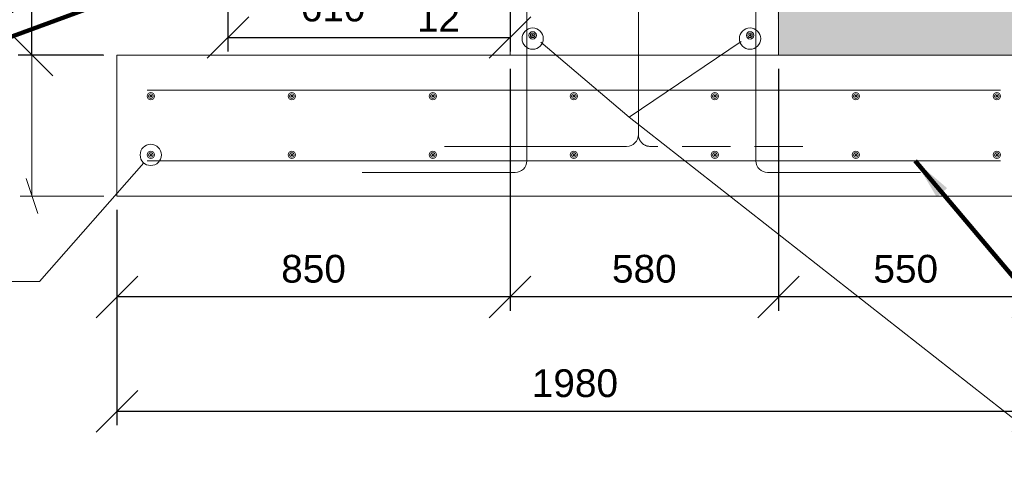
# Model space of a CAD drawing. Header units: inches. Extents: x 7812 to 20757, y 5097 to 12926.
# Tile 9 of 14: x 16338 to 18466, y 5214 to 6203. Entities that reach past the tile are written whole.
import ezdxf

# ---------------------------------------------------------------- set-up
doc = ezdxf.new("R2010")
doc.units = ezdxf.units.IN
doc.header["$MEASUREMENT"] = 0
doc.linetypes.add('DGN3', pattern=[156.777312, 104.518208, -52.259104])
for name, color, linetype, lineweight in [('G-ANNO-DIM', 1, 'Continuous', 0), ('G-ANNO-PATT', 9, 'Continuous', 0), ('G-ANNO-TEXT', 7, 'Continuous', 0), ('S-REIN-RBAR', 5, 'Continuous', 13)]:
    doc.layers.add(name, color=color, linetype=linetype, lineweight=lineweight)
doc.layers.add('S-FNDN-FTNG', color=7, linetype='Continuous', lineweight=13, true_color=0x5a4800)
doc.styles.add('1 20', font='arial.ttf', dxfattribs={"height": 60})
doc.dimstyles.new('1 20', dxfattribs={"dimtxt": 60, "dimasz": 90, "dimexe": 30, "dimexo": 30, "dimgap": 30, "dimtad": 1, "dimdec": 0, "dimlfac": 0.003281, "dimzin": 11, "dimdsep": 46, "dimlunit": 5, "dimtxsty": '1 20', "dimblk1": 'OBLIQUE', "dimblk2": 'OBLIQUE', "dimsah": 1, "dimcen": 0, "dimadec": 4, "dimazin": 3, "dimtfac": 1, "dimtdec": 0, "dimtix": 1, "dimtofl": 0, "dimtmove": 0, "dimatfit": 3, "dimfxl": 1, "dimtolj": 1, "dimtzin": 0, "dimarcsym": 0})

# ---------------------------------------------------------------- blocks, each defined once
blk = doc.blocks.new('REINFDOT1')
for radius in [0.0794, 0.0476, 0.0159]:
    blk.add_circle((0, 0), radius)
blk = doc.blocks.new('REINF. DOT108')
at = {"layer": 'S-REIN-RBAR', "extrusion": (0, 0, -1), "xscale": 100, "yscale": 100, "zscale": -100, "rotation": 90.00000000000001}
blk.add_blockref('REINFDOT1', (927.9, 624.6), dxfattribs=at)
blk = doc.blocks.new('REINF. DOT109')
at = {"layer": 'S-REIN-RBAR', "extrusion": (0, 0, -1), "xscale": 100, "yscale": 100, "zscale": -100, "rotation": 90.00000000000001}
blk.add_blockref('REINFDOT1', (927.9, 624.6), dxfattribs=at)
blk = doc.blocks.new('REINF. DOT110')
at = {"layer": 'S-REIN-RBAR', "xscale": 100, "yscale": 100, "zscale": 100, "rotation": 270}
blk.add_blockref('REINFDOT1', (-927.9, -624.6), dxfattribs=at)
blk = doc.blocks.new('REINF. DOT111')
at = {"layer": 'S-REIN-RBAR', "xscale": 100, "yscale": 100, "zscale": 100, "rotation": 270}
blk.add_blockref('REINFDOT1', (-927.9, -624.6), dxfattribs=at)
blk = doc.blocks.new('REINF. DOT112')
at = {"layer": 'S-REIN-RBAR', "extrusion": (0, 0, -1), "xscale": 100, "yscale": 100, "zscale": -100, "rotation": 90.00000000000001}
blk.add_blockref('REINFDOT1', (927.9, 624.6), dxfattribs=at)
blk = doc.blocks.new('REINF. DOT113')
at = {"layer": 'S-REIN-RBAR', "xscale": 100, "yscale": 100, "zscale": 100, "rotation": 270}
blk.add_blockref('REINFDOT1', (-927.9, -624.6), dxfattribs=at)
blk = doc.blocks.new('REINF. DOT114')
at = {"layer": 'S-REIN-RBAR', "extrusion": (0, 0, -1), "xscale": 100, "yscale": 100, "zscale": -100, "rotation": 90.00000000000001}
blk.add_blockref('REINFDOT1', (927.9, 624.6), dxfattribs=at)
blk = doc.blocks.new('REINF. DOT115')
at = {"layer": 'S-REIN-RBAR', "xscale": 100, "yscale": 100, "zscale": 100, "rotation": 270}
blk.add_blockref('REINFDOT1', (-927.9, -624.6), dxfattribs=at)
blk = doc.blocks.new('REINF. DOT116')
at = {"layer": 'S-REIN-RBAR', "extrusion": (0, 0, -1), "xscale": 100, "yscale": 100, "zscale": -100, "rotation": 90.00000000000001}
blk.add_blockref('REINFDOT1', (927.9, 624.6), dxfattribs=at)
blk = doc.blocks.new('REINF. DOT117')
at = {"layer": 'S-REIN-RBAR', "xscale": 100, "yscale": 100, "zscale": 100, "rotation": 270}
blk.add_blockref('REINFDOT1', (-927.9, -624.6), dxfattribs=at)
blk = doc.blocks.new('REINF. DOT118')
at = {"layer": 'S-REIN-RBAR', "extrusion": (0, 0, -1), "xscale": 100, "yscale": 100, "zscale": -100, "rotation": 90.00000000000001}
blk.add_blockref('REINFDOT1', (927.9, 624.6), dxfattribs=at)
blk = doc.blocks.new('REINF. DOT119')
at = {"layer": 'S-REIN-RBAR', "xscale": 100, "yscale": 100, "zscale": 100, "rotation": 270}
blk.add_blockref('REINFDOT1', (-927.9, -624.6), dxfattribs=at)
blk = doc.blocks.new('REINF. DOT120')
at = {"layer": 'S-REIN-RBAR', "extrusion": (0, 0, -1), "xscale": 100, "yscale": 100, "zscale": -100, "rotation": 90.00000000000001}
blk.add_blockref('REINFDOT1', (927.9, 624.6), dxfattribs=at)
blk = doc.blocks.new('REINF. DOT121')
at = {"layer": 'S-REIN-RBAR', "xscale": 100, "yscale": 100, "zscale": 100, "rotation": 270}
blk.add_blockref('REINFDOT1', (-927.9, -624.6), dxfattribs=at)
blk = doc.blocks.new('REINF. DOT122')
at = {"layer": 'S-REIN-RBAR', "extrusion": (0, 0, -1), "xscale": 100, "yscale": 100, "zscale": -100, "rotation": 270}
blk.add_blockref('REINFDOT1', (-927.9, -624.6), dxfattribs=at)
blk = doc.blocks.new('REINF. DOT123')
at = {"layer": 'S-REIN-RBAR', "xscale": 100, "yscale": 100, "zscale": 100, "rotation": 270}
blk.add_blockref('REINFDOT1', (-927.9, -624.6), dxfattribs=at)
blk = doc.blocks.new('_Oblique')
at = {"color": 0, "linetype": 'ByBlock', "lineweight": -2}
blk.add_line((-0.5, -0.5), (0.5, 0.5), dxfattribs=at)
blk = doc.blocks.new('*D237')
at = {"layer": 'Defpoints', "color": 0, "transparency": 16777216}
for p in [(16787.5, 6323.1), (17397.6, 6273.5), (17397.6, 6164.9)]:
    blk.add_point(p, dxfattribs=at)
at = {"layer": 'G-ANNO-DIM', "color": 0, "lineweight": -2, "transparency": 16777216}
for p, q in [((16787.5, 6293.1), (16787.5, 6134.9)), ((17397.6, 6243.5), (17397.6, 6134.9)), ((16787.5, 6164.9), (17397.6, 6164.9))]:
    blk.add_line(p, q, dxfattribs=at)
at = {"layer": 'G-ANNO-DIM', "color": 0, "lineweight": -2, "transparency": 16777216, "xscale": 90, "yscale": 90, "zscale": 90, "rotation": 180}
blk.add_blockref('_Oblique', (16787.5, 6164.9), dxfattribs=at)
at = {"layer": 'G-ANNO-DIM', "color": 0, "lineweight": -2, "transparency": 16777216, "xscale": 90, "yscale": 90, "zscale": 90}
blk.add_blockref('_Oblique', (17397.6, 6164.9), dxfattribs=at)
at = {"layer": 'G-ANNO-DIM', "color": 0, "transparency": 16777216, "insert": (17014.9, 6229.3), "char_height": 60, "attachment_point": 5, "style": '1 20'}
blk.add_mtext('\\A1;610', dxfattribs=at)
blk = doc.blocks.new('*D255')
at = {"layer": 'Defpoints', "color": 0, "transparency": 16777216}
for p in [(16364, 6577.3), (17382.9, 6577.3), (16547.7, 6127.1)]:
    blk.add_point(p, dxfattribs=at)
at = {"layer": 'G-ANNO-DIM', "color": 0, "lineweight": -2, "transparency": 16777216}
for p, q in [((17352.9, 6577.3), (16334, 6577.3)), ((16364, 6127.1), (16364, 6577.3)), ((16517.7, 6127.1), (16334, 6127.1))]:
    blk.add_line(p, q, dxfattribs=at)
at = {"layer": 'G-ANNO-DIM', "color": 0, "lineweight": -2, "transparency": 16777216, "xscale": 90, "yscale": 90, "zscale": 90}
for p, rotation in [((16364, 6577.3), 90), ((16364, 6127.1), 270)]:
    blk.add_blockref('_Oblique', p, dxfattribs=dict(at, rotation=rotation))
at = {"layer": 'G-ANNO-DIM', "color": 0, "transparency": 16777216, "insert": (16294.2, 6258.6), "char_height": 60, "attachment_point": 5, "rotation": 90, "style": '1 20'}
blk.add_mtext('\\A1;450', dxfattribs=at)
blk = doc.blocks.new('*D256')
at = {"layer": 'Defpoints', "color": 0, "transparency": 16777216}
for p in [(16547.7, 5822.3), (18527.9, 5822.3), (16547.7, 5356.7)]:
    blk.add_point(p, dxfattribs=at)
at = {"layer": 'G-ANNO-DIM', "color": 0, "lineweight": -2, "transparency": 16777216}
for p, q in [((16547.7, 5792.3), (16547.7, 5326.7)), ((18527.9, 5792.3), (18527.9, 5326.7)), ((18527.9, 5356.7), (16547.7, 5356.7))]:
    blk.add_line(p, q, dxfattribs=at)
at = {"layer": 'G-ANNO-DIM', "color": 0, "lineweight": -2, "transparency": 16777216, "xscale": 90, "yscale": 90, "zscale": 90, "rotation": 180}
blk.add_blockref('_Oblique', (16547.7, 5356.7), dxfattribs=at)
at = {"layer": 'G-ANNO-DIM', "color": 0, "lineweight": -2, "transparency": 16777216, "xscale": 90, "yscale": 90, "zscale": 90}
blk.add_blockref('_Oblique', (18527.9, 5356.7), dxfattribs=at)
at = {"layer": 'G-ANNO-DIM', "color": 0, "transparency": 16777216, "insert": (17537.8, 5417.4), "char_height": 60, "attachment_point": 5, "style": '1 20'}
blk.add_mtext('\\A1;1980', dxfattribs=at)
blk = doc.blocks.new('*D257')
at = {"layer": 'Defpoints', "color": 0, "transparency": 16777216}
for p in [(17397.6, 6127.1), (16547.7, 5822.3), (16547.7, 5604.1)]:
    blk.add_point(p, dxfattribs=at)
at = {"layer": 'G-ANNO-DIM', "color": 0, "lineweight": -2, "transparency": 16777216}
for p, q in [((17397.6, 6097.1), (17397.6, 5574.1)), ((16547.7, 5792.3), (16547.7, 5574.1)), ((17397.6, 5604.1), (16547.7, 5604.1))]:
    blk.add_line(p, q, dxfattribs=at)
at = {"layer": 'G-ANNO-DIM', "color": 0, "lineweight": -2, "transparency": 16777216, "xscale": 90, "yscale": 90, "zscale": 90, "rotation": 180}
blk.add_blockref('_Oblique', (16547.7, 5604.1), dxfattribs=at)
at = {"layer": 'G-ANNO-DIM', "color": 0, "lineweight": -2, "transparency": 16777216, "xscale": 90, "yscale": 90, "zscale": 90}
blk.add_blockref('_Oblique', (17397.6, 5604.1), dxfattribs=at)
at = {"layer": 'G-ANNO-DIM', "color": 0, "transparency": 16777216, "insert": (16972.7, 5664.7), "char_height": 60, "attachment_point": 5, "style": '1 20'}
blk.add_mtext('\\A1;850', dxfattribs=at)
blk = doc.blocks.new('*D258')
at = {"layer": 'Defpoints', "color": 0, "transparency": 16777216}
for p in [(17397.6, 6127.1), (17977.8, 6127.1), (17397.6, 5604.1)]:
    blk.add_point(p, dxfattribs=at)
at = {"layer": 'G-ANNO-DIM', "color": 0, "lineweight": -2, "transparency": 16777216}
for p, q in [((17397.6, 6097.1), (17397.6, 5574.1)), ((17977.8, 6097.1), (17977.8, 5574.1)), ((17977.8, 5604.1), (17397.6, 5604.1))]:
    blk.add_line(p, q, dxfattribs=at)
at = {"layer": 'G-ANNO-DIM', "color": 0, "lineweight": -2, "transparency": 16777216, "xscale": 90, "yscale": 90, "zscale": 90, "rotation": 180}
blk.add_blockref('_Oblique', (17397.6, 5604.1), dxfattribs=at)
at = {"layer": 'G-ANNO-DIM', "color": 0, "lineweight": -2, "transparency": 16777216, "xscale": 90, "yscale": 90, "zscale": 90}
blk.add_blockref('_Oblique', (17977.8, 5604.1), dxfattribs=at)
at = {"layer": 'G-ANNO-DIM', "color": 0, "transparency": 16777216, "insert": (17687.7, 5664.7), "char_height": 60, "attachment_point": 5, "style": '1 20'}
blk.add_mtext('\\A1;580', dxfattribs=at)
blk = doc.blocks.new('*D259')
at = {"layer": 'Defpoints', "color": 0, "transparency": 16777216}
for p in [(17977.8, 6127.1), (18527.9, 6127.1), (17977.8, 5604.1)]:
    blk.add_point(p, dxfattribs=at)
at = {"layer": 'G-ANNO-DIM', "color": 0, "lineweight": -2, "transparency": 16777216}
for p, q in [((17977.8, 6097.1), (17977.8, 5574.1)), ((18527.9, 6097.1), (18527.9, 5574.1)), ((18527.9, 5604.1), (17977.8, 5604.1))]:
    blk.add_line(p, q, dxfattribs=at)
at = {"layer": 'G-ANNO-DIM', "color": 0, "lineweight": -2, "transparency": 16777216, "xscale": 90, "yscale": 90, "zscale": 90, "rotation": 180}
blk.add_blockref('_Oblique', (17977.8, 5604.1), dxfattribs=at)
at = {"layer": 'G-ANNO-DIM', "color": 0, "lineweight": -2, "transparency": 16777216, "xscale": 90, "yscale": 90, "zscale": 90}
blk.add_blockref('_Oblique', (18527.9, 5604.1), dxfattribs=at)
at = {"layer": 'G-ANNO-DIM', "color": 0, "transparency": 16777216, "insert": (18252.9, 5664.7), "char_height": 60, "attachment_point": 5, "style": '1 20'}
blk.add_mtext('\\A1;550', dxfattribs=at)

msp = doc.modelspace()

# ---------------------------------------------------------------- hatches: boundary and pattern name
at = {"layer": 'G-ANNO-PATT'}
h = msp.add_hatch(dxfattribs=at)
h.set_pattern_fill('DGN_GRAVEL2', color=256, style=0, pattern_type=2)
h.set_pattern_definition([(199.98317, (20052.145, 6387.2834), (-304.802, -101.601), [17.838, -3549.779]), (4.48462, (20280.7464, 6380.1714), (1219.208, 101.601007), [25.9877, -5171.5593]), (4.7637, (20180.162, 6380.171), (914.406, 101.601), [24.469, -1198.965]), (4.48462, (20078.053, 6380.1714), (1219.208, 101.601007), [25.9877, -5171.5593]), (332.35395, (20056.717, 6390.331), (609.604, -304.803004), [24.086, -2384.516]), (332.35395, (20158.826, 6390.331), (609.604, -304.803004), [24.086, -2384.516]), (332.35395, (20259.41, 6390.331), (609.604, -304.803004), [24.086, -2384.516]), (282.0947, (20052.145, 6404.048), (304.802, -1320.813), [14.547, -1440.158]), (287.81883, (20152.73, 6404.048), (304.801997, -914.409), [14.941, -2973.233]), (287.81883, (20254.838, 6404.048), (304.801997, -914.409), [14.941, -2973.233]), (215.3113, (20064.337, 6414.716), (-304.802, -203.202), [14.941, -2973.2277]), (215.3113, (20166.446, 6414.716), (-304.802, -203.202), [14.941, -2973.2277]), (198.435, (20065.86, 6313.62), (3e-07, 101.601), [1.606, -319.683]), (215.3113, (20268.554, 6414.716), (-304.802, -203.202), [14.941, -2973.2277]), (198.435, (20167.97, 6313.62), (3e-07, 101.601), [1.606, -319.683]), (270, (20268.55, 6313.62), (304.8, -6e-14), [0.508, -101.093]), (180, (20091.77, 6413.19), (-1e-14, -101.601), [25.908, -278.894]), (180, (20193.88, 6413.19), (-1e-14, -101.601), [27.432, -277.37]), (180, (20294.46, 6413.19), (-1e-14, -101.601), [25.908, -278.894]), (131.9871, (20314.275, 6393.887), (-304.802, 304.803), [27.338, -1339.562]), (131.9871, (20212.166, 6393.887), (-304.802, 304.803), [27.338, -1339.562]), (131.9871, (20110.057, 6393.887), (-304.802, 304.803), [27.338, -1339.562]), (57.9947, (20303.607, 6380.171), (304.802, 508.005), [14.3775, -2861.1256]), (63.435, (20203.02, 6380.17), (304.802, 508.005), [13.631, -667.929]), (57.9947, (20100.913, 6380.171), (304.802, 508.005), [14.3775, -2861.1256]), (90, (20254.84, 6322.77), (-304.8, 2e-14), [6.096, -95.505]), (90, (20152.73, 6322.77), (-304.8, 2e-14), [6.096, -95.505]), (90, (20050.62, 6322.77), (-304.8, 2e-14), [6.096, -95.505]), (116.565, (20257.886, 6314.13), (-304.802, 508.005), [10.223, -671.336]), (123.69, (20157.302, 6314.13), (-304.802, 406.404), [10.99, -1087.992]), (116.565, (20055.193, 6314.13), (-304.802, 508.005), [10.223, -671.336]), (187.12504, (20081.101, 6316.671), (-1524.01, -203.20199), [24.574, -2432.8185]), (186.70986, (20183.21, 6316.671), (-914.406, -101.601006), [26.087, -5191.2832]), (186.70986, (20285.3184, 6316.671), (-914.406, -101.601006), [26.087, -5191.2832]), (237.9947, (20090.245, 6329.371), (-304.802, -508.005), [14.3775, -2861.1256]), (233.1302, (20192.354, 6329.37), (-304.802, -304.803), [15.24, -492.764]), (237.9947, (20292.938, 6329.371), (-304.802, -508.005), [14.3775, -2861.1256]), (354.14397, (20100.913, 6377.631), (914.406, -101.601006), [19.916, -3963.2967]), (353.6598, (20203.022, 6377.63), (609.604, -101.601), [18.401, -901.633]), (354.14397, (20303.6066, 6377.631), (914.406, -101.601006), [19.916, -3963.2967]), (13.39254, (20283.794, 6373.06), (914.406, 203.202), [21.9326, -2171.325]), (14.38144, (20183.21, 6373.059), (2743.217998, 711.20701), [20.453, -4070.1577]), (14.38144, (20081.101, 6373.059), (2743.217998, 711.20701), [20.453, -4070.1577]), (73.3008, (20282.27, 6366.963), (304.802, 914.409), [5.304, -1055.442]), (90, (20181.7, 6366.96), (-304.8, 2e-14), [5.08, -96.521]), (73.3008, (20079.577, 6366.963), (304.802, 914.409), [5.304, -1055.442]), (110.556, (20225.882, 6367.98), (-304.802, 711.207), [8.681, -859.398]), (110.556, (20123.773, 6367.98), (-304.802, 711.207), [8.681, -859.398]), (110.556, (20021.665, 6367.98), (-304.802, 711.207), [8.681, -859.398]), (161.565, (20270.08, 6381.7), (-3e-07, 101.601), [16.064, -305.225]), (163.14155, (20169.494, 6381.695), (-304.802, 101.601), [17.517, -3485.866]), (163.14155, (20067.385, 6381.695), (-304.802, 101.601), [17.517, -3485.866]), (113.1985, (20277.7, 6367.47), (-304.802, 609.606), [15.475, -758.294]), (113.1985, (20175.59, 6367.47), (-304.802, 609.606), [15.475, -758.294]), (113.1985, (20075.005, 6367.47), (-304.802, 609.606), [15.475, -758.294]), (245.2249, (20035.38, 6380.68), (-304.802, -609.606), [14.547, -1440.157]), (245.2249, (20135.965, 6380.68), (-304.802, -609.606), [14.547, -1440.157]), (245.2249, (20238.074, 6380.68), (-304.802, -609.606), [14.547, -1440.157]), (201.8015, (20152.73, 6387.283), (-1219.208, -508.005), [16.414, -1624.996]), (199.98317, (20254.838, 6387.2834), (-3048.019998, -1117.611006), [17.838, -3549.779]), (196.85845, (20068.909, 6353.247), (-304.802, -101.601), [17.517, -3485.866]), (195.5242, (20171.018, 6353.247), (-1524.01, -406.40399), [18.9806, -1879.077]), (196.85845, (20271.602, 6353.247), (-304.802, -101.601), [17.517, -3485.866]), (246.8015, (20075.005, 6367.98), (-304.802, -609.606), [15.475, -758.294]), (246.8015, (20177.114, 6367.98), (-304.802, -609.606), [15.475, -758.294]), (246.8015, (20279.222, 6367.98), (-304.802, -609.606), [15.475, -758.294]), (113.1985, (20238.074, 6354.263), (-304.802, 609.606), [15.475, -758.294]), (107.81883, (20135.965, 6354.263), (-304.801997, 914.409), [14.941, -2973.233]), (107.81883, (20033.857, 6354.263), (-304.802, 914.409), [14.941, -2973.233]), (164.47584, (20254.838, 6348.167), (-1524.01, 406.40399), [18.9806, -1879.077]), (163.14155, (20152.73, 6348.167), (-304.802, 101.601), [17.517, -3485.866]), (163.14155, (20050.621, 6348.167), (-304.802, 101.601), [17.517, -3485.866]), (18.435, (20277.7, 6347.66), (3e-07, 101.601), [12.852, -308.438]), (18.435, (20175.59, 6347.66), (3e-07, 101.601), [12.852, -308.438]), (18.435, (20075.005, 6347.66), (3e-07, 101.601), [12.852, -308.438]), (149.0362, (20292.938, 6338.515), (-304.802, 203.202), [17.773, -1759.5145]), (149.0362, (20190.83, 6338.515), (-304.802, 203.202), [17.773, -1759.5145]), (149.0362, (20090.245, 6338.515), (-304.802, 203.202), [17.773, -1759.5145]), (245.7723, (20094.817, 6348.167), (-609.604, -1320.813), [11.1414, -2217.141]), (253.3008, (20195.402, 6348.167), (-304.802, -914.409), [10.607, -1050.138]), (245.7723, (20297.51, 6348.167), (-609.604, -1320.813), [11.1414, -2217.141]), (333.4349, (20087.197, 6351.723), (304.802, -101.601), [6.816, -674.743]), (338.1985, (20187.782, 6351.723), (1219.208, -508.005), [8.207, -1633.203]), (338.1985, (20289.89, 6351.723), (1219.208, -508.005), [8.207, -1633.203]), (316.3971, (20079.577, 6339.023), (1828.811996, -1727.217005), [14.732, -2931.692]), (311.9871, (20181.686, 6339.023), (304.802, -304.803), [13.669, -1353.231]), (316.3971, (20282.27, 6339.023), (1828.811996, -1727.217005), [14.732, -2931.692]), (8.7462, (20262.458, 6336.483), (609.604, 101.601005), [20.045, -3988.9995]), (8.7462, (20160.35, 6336.483), (609.604, 101.601005), [20.045, -3988.9995]), (8.1301, (20058.241, 6336.483), (609.604, 101.601), [21.553, -2133.723]), (37.8751, (20251.79, 6327.34), (609.604, 508.005), [11.584, -1146.843]), (43.02516, (20151.206, 6327.339), (304.802, 304.803), [10.4234, -2074.251]), (43.0252, (20049.097, 6327.339), (304.802, 304.803), [10.4234, -2074.251]), (316.9748, (20027.761, 6351.215), (304.802, -304.803), [31.27, -2053.4045]), (318.814, (20128.345, 6351.215), (914.406005, -812.807995), [32.401, -3207.6934]), (316.97484, (20230.454, 6351.215), (304.802, -304.803), [31.27, -2053.4045]), (3.46824, (20306.655, 6349.183), (1828.812, 101.601012), [16.795, -3342.179]), (4.7637, (20206.07, 6349.183), (914.406, 101.601), [24.469, -1198.965]), (4.7637, (20103.96, 6349.183), (914.406, 101.601), [24.469, -1198.965]), (7.5947, (20018.617, 6350.2), (914.406, 101.601), [7.6875, -1529.81]), (56.31, (20292.938, 6331.91), (304.802, 406.404), [21.98, -1077.002]), (59.74365, (20192.354, 6331.911), (304.801997, 508.005002), [21.1723, -4213.283]), (59.74365, (20090.245, 6331.911), (304.801997, 508.005002), [21.1723, -4213.283]), (100.6196, (20303.607, 6406.588), (-304.802, 1524.015), [8.27, -1645.6745]), (109.44, (20302.083, 6313.115), (-304.802, 812.808), [18.3164, -1813.321]), (110.556, (20203.022, 6406.588), (-304.802, 711.207), [8.681, -859.398]), (109.44, (20199.974, 6313.115), (-304.802, 812.808), [18.316, -1813.321]), (110.556, (20100.913, 6406.588), (-304.802, 711.207), [8.681, -859.398]), (104.82643, (20097.865, 6313.115), (-304.80199, 1117.611003), [17.867, -3555.542]), (142.43132, (20323.419, 6390.8395), (-3048.019995, 2336.823007), [24.9957, -4974.135]), (141.0089, (20224.358, 6388.807), (-1524.01, 1219.212), [27.451, -2717.6514]), (142.92684, (20123.7734, 6388.8074), (-3352.821988, 2540.025016), [28.6516, -5701.669]), (146.31, (20021.665, 6388.81), (-6e-07, 101.601), [3.663, -362.664]), (182.7263, (20043.001, 6390.84), (-1828.812, -101.601), [21.36, -2114.6714]), (182.7263, (20145.11, 6390.84), (-1828.812, -101.601), [21.36, -2114.6714]), (182.7263, (20247.218, 6390.84), (-1828.812, -101.601), [21.36, -2114.6714]), (244.6539, (20053.669, 6413.192), (-304.802, -609.606), [21.3604, -2114.677]), (248.4591, (20154.2536, 6413.192), (-914.406012, -2336.822996), [20.7537, -4129.9904]), (248.4591, (20256.362, 6413.192), (-914.406012, -2336.822996), [20.7537, -4129.9904]), (274.89908, (20050.621, 6330.895), (304.801972, -3454.434002), [17.8454, -3551.2286]), (270, (20052.14, 6414.72), (304.8, -6e-14), [3.556, -98.045]), (270, (20152.73, 6330.9), (304.8, -6e-14), [17.78, -83.821]), (293.1985, (20152.73, 6414.716), (304.802, -609.606), [3.869, -769.901]), (270, (20254.84, 6330.9), (304.8, -6e-14), [17.78, -83.821]), (270, (20254.84, 6414.72), (304.8, -6e-14), [3.556, -98.045]), (46.8477, (20315.799, 6358.835), (1219.208, 1320.813), [11.1414, -2217.139]), (45, (20213.69, 6358.835), (304.802, 203.202), [17.242, -413.814]), (48.81417, (20113.105, 6358.835), (1524.01, 1727.217), [16.2005, -3223.895]), (53.1302, (20018.617, 6366.963), (304.802, 304.803), [5.08, -502.924]), (355.2363, (20088.72, 6357.82), (914.406, -101.601), [24.469, -1198.965]), (354.92038, (20190.83, 6357.819), (3352.822002, -304.802974), [22.9503, -4567.1066]), (354.92038, (20292.9385, 6357.819), (3352.822002, -304.802974), [22.9503, -4567.1066]), (311.9871, (20079.577, 6368.487), (304.802, -304.803), [13.669, -1353.231]), (311.9871, (20181.686, 6368.487), (304.802, -304.803), [13.669, -1353.231]), (311.9871, (20283.794, 6368.487), (304.802, -304.803), [13.669, -1353.231])])
h.paths.add_polyline_path([(19100.3, 5974.7), (19100.3, 6577.3), (17977.8, 6577.3), (17975.8, 6273.7), (17975.8, 6235.4), (17977.8, 6127.1), (18527.9, 6127.1), (18527.9, 5974.7), (18650.9, 5974.7), (18777.9, 5974.7)])
edge = h.paths.add_edge_path(flags=0)
edge.add_arc((18777.9, 6177.9), 77, -180, 180, ccw=False)

# ---------------------------------------------------------------- linework, layer by layer
at = {"layer": 'G-ANNO-DIM'}
for p, q in [((16519.3, 6127.1), (16338.6, 6127.1)), ((16364, 6127.1), (16364, 5822.3)), ((16376.7, 5784.2, 178.8), (16351.3, 5860.4, 178.8)), ((16519.3, 5822.3), (16338.6, 5822.3))]:
    msp.add_line(p, q, dxfattribs=at)
at = {"layer": 'G-ANNO-TEXT'}
msp.add_line((17463.9, 6154.6), (17654.9, 5992.4), dxfattribs=at)
at = {"layer": 'G-ANNO-TEXT', "linetype": 'DGN3'}
msp.add_line((18030.6, 5929.6), (17700.4, 5929.6), dxfattribs=at)
at = {"layer": 'G-ANNO-TEXT', "flags": 128}
msp.add_lwpolyline([(17897.3, 6156.6), (17654.9, 5992.4), (18647.5, 5214.4), (18791.1, 5214.4)], dxfattribs=at)
at = {"layer": 'G-ANNO-TEXT', "extrusion": (0, 0, -1), "flags": 128}
msp.add_lwpolyline([(-16605.8, 5893.9), (-16380.2, 5637.7), (-16310.5, 5637.7)], dxfattribs=at)
at = {"layer": 'G-ANNO-TEXT'}
for centre in [(17446.4, 6162.5), (17916.3, 6162.5), (16620.9, 5911.2)]:
    msp.add_circle(centre, 23, dxfattribs=at)
at = {"layer": 'G-ANNO-TEXT', "linetype": 'DGN3', "extrusion": (0, 0, -1)}
msp.add_arc((-17700.4, 5955), 25.4, 270, 0, dxfattribs=at)
at = {"layer": 'S-FNDN-FTNG'}
msp.add_line((17977.8, 6127.1), (17977.8, 6577.3), dxfattribs=at)
at = {"layer": 'S-FNDN-FTNG', "flags": 128}
msp.add_lwpolyline([(17537.3, 6577.3), (17397.6, 6577.3), (17397.6, 6127.1)], dxfattribs=at)
at = {"layer": 'S-FNDN-FTNG', "extrusion": (0, 0, -1), "flags": 128}
msp.add_lwpolyline([(-18527.9, 5822.3), (-16547.7, 5822.3), (-16547.7, 6127.1), (-18527.9, 6127.1), (-18527.9, 5822.3)], dxfattribs=at)
at = {"layer": 'S-REIN-RBAR'}
for p, q in [((17675, 7783), (17675, 5955)), ((17433.7, 5898.5), (17433.7, 6547.4)), ((17929, 5898.5), (17929, 6547.4)), ((18457.4, 6050.9), (16612.9, 6050.9)), ((17255.9, 5929.6), (17649.6, 5929.6)), ((18457.4, 5898.5), (16612.9, 5898.5)), ((17078.1, 5873.1), (17408.3, 5873.1)), ((18284.6, 5873.1), (17954.4, 5873.1))]:
    msp.add_line(p, q, dxfattribs=at)
for centre in [(17649.6, 5955), (17408.3, 5898.5)]:
    msp.add_arc(centre, 25.4, 270, 0, dxfattribs=at)
at = {"layer": 'S-REIN-RBAR', "extrusion": (0, 0, -1)}
msp.add_arc((-17954.4, 5898.5), 25.4, 270, 0, dxfattribs=at)

# ---------------------------------------------------------------- block references
at = {"color": 7, "linetype": 'Continuous', "lineweight": 0}
for name, p in [('REINF. DOT122', (16518.5, 6794.1)), ('REINF. DOT123', (18844.3, 6794.1)), ('REINF. DOT111', (17548.9, 6662.7)), ('REINF. DOT113', (17853.7, 6662.7)), ('REINF. DOT115', (18158.5, 6662.7)), ('REINF. DOT117', (18463.3, 6662.7)), ('REINF. DOT119', (18768.1, 6662.7)), ('REINF. DOT121', (19072.9, 6662.7)), ('REINF. DOT110', (19377.7, 6662.7)), ('REINF. DOT109', (17548.9, 5286.6)), ('REINF. DOT112', (17853.7, 5286.6)), ('REINF. DOT114', (18158.5, 5286.6)), ('REINF. DOT116', (18463.3, 5286.6)), ('REINF. DOT118', (18768.1, 5286.6)), ('REINF. DOT120', (19072.9, 5286.6)), ('REINF. DOT108', (19377.7, 5286.6))]:
    msp.add_blockref(name, p, dxfattribs=at)

# ---------------------------------------------------------------- texts
at = {"layer": 'G-ANNO-TEXT', "color": 7, "insert": (17196.3, 6237.7), "char_height": 60, "attachment_point": 1, "line_spacing_factor": 0.8, "style": '1 20'}
msp.add_mtext('12', dxfattribs=at)

# ---------------------------------------------------------------- dimensions: what is measured, and where the dimension line sits
at = {"layer": 'G-ANNO-DIM'}
dim = msp.add_linear_dim(base=(16364, 6577.3), p1=(16547.7, 6127.1), p2=(17382.9, 6577.3), angle=90, dimstyle='1 20', override={"dimlfac": 1, "dimtmove": 2, "dimfrac": 2}, dxfattribs=at)
dim.commit()
dim.dimension.update_dxf_attribs({"geometry": '*D255', "text_midpoint": (16294.2, 6258.6), "dimtype": 160, "text_rotation": 270})
dim = msp.add_linear_dim(base=(17397.6, 6164.9), p1=(16787.5, 6323.1), p2=(17397.6, 6273.5), dimstyle='1 20', override={"dimlfac": 1, "dimtmove": 2, "dimfrac": 2}, dxfattribs=at)
dim.commit()
dim.dimension.update_dxf_attribs({"geometry": '*D237', "text_midpoint": (17014.9, 6229.3), "dimtype": 160})
for base, p1, p2, override, picture, middle in [((16547.7, 5604.1), (17397.6, 6127.1), (16547.7, 5822.3), {"dimscale": 1, "dimtxt": 60, "dimasz": 90, "dimexe": 30, "dimexo": 30, "dimgap": 30, "dimtad": 1, "dimjust": 0, "dimtih": 0, "dimtoh": 0, "dimlfac": 1, "dimblk1": 'Oblique', "dimblk2": 'Oblique', "dimsah": 1, "dimcen": 0, "dimse1": 0, "dimse2": 0, "dimtol": 0, "dimtfac": 1, "dimtix": 1, "dimtofl": 0, "dimatfit": 3, "dimfrac": 2}, '*D257', (16972.7, 5664.7)), ((17397.6, 5604.1), (17977.8, 6127.1), (17397.6, 6127.1), {"dimscale": 1, "dimtxt": 60, "dimasz": 90, "dimexe": 30, "dimexo": 30, "dimgap": 30, "dimtad": 1, "dimjust": 0, "dimtih": 0, "dimtoh": 0, "dimlfac": 1, "dimpost": '<>', "dimblk1": 'Oblique', "dimblk2": 'Oblique', "dimsah": 1, "dimcen": 0, "dimse1": 0, "dimse2": 0, "dimtol": 0, "dimtfac": 1, "dimtix": 1, "dimtofl": 0, "dimatfit": 3, "dimfrac": 2}, '*D258', (17687.7, 5664.7)), ((17977.8, 5604.1), (18527.9, 6127.1), (17977.8, 6127.1), {"dimscale": 1, "dimtxt": 60, "dimasz": 90, "dimexe": 30, "dimexo": 30, "dimgap": 30, "dimtad": 1, "dimjust": 0, "dimtih": 0, "dimtoh": 0, "dimlfac": 1, "dimpost": '<>', "dimblk1": 'Oblique', "dimblk2": 'Oblique', "dimsah": 1, "dimcen": 0, "dimse1": 0, "dimse2": 0, "dimtol": 0, "dimtfac": 1, "dimtix": 1, "dimtofl": 0, "dimatfit": 3, "dimfrac": 2}, '*D259', (18252.9, 5664.7)), ((16547.7, 5356.7), (18527.9, 5822.3), (16547.7, 5822.3), {"dimscale": 1, "dimtxt": 60, "dimasz": 90, "dimexe": 30, "dimexo": 30, "dimgap": 30, "dimtad": 1, "dimjust": 0, "dimtih": 0, "dimtoh": 0, "dimlfac": 1, "dimblk1": 'Oblique', "dimblk2": 'Oblique', "dimsah": 1, "dimcen": 0, "dimse1": 0, "dimse2": 0, "dimtol": 0, "dimtfac": 1, "dimtix": 1, "dimtofl": 0, "dimatfit": 3, "dimfrac": 2}, '*D256', (17537.8, 5417.4))]:
    dim = msp.add_linear_dim(base=base, p1=p1, p2=p2, dimstyle='1 20', override=override, dxfattribs=at)
    dim.commit()
    dim.dimension.update_dxf_attribs({"geometry": picture, "text_midpoint": middle})

# ---------------------------------------------------------------- leaders
at = {"layer": 'G-ANNO-TEXT'}
for points in [[(17141.6, 6469.3), (16286.8, 6154.7), (16146.8, 6154.7)], [(18273.1, 5898.5), (18597.6, 5513.9), (18735.1, 5513.9)]]:
    msp.add_leader(points, dimstyle='1 20', override={"dimscale": 1, "dimtxt": 60, "dimasz": 90, "dimgap": 30, "dimtad": 1, "dimclrd": 0, "dimlwd": 65534}, dxfattribs=at)

doc.saveas('drawing.dxf')
